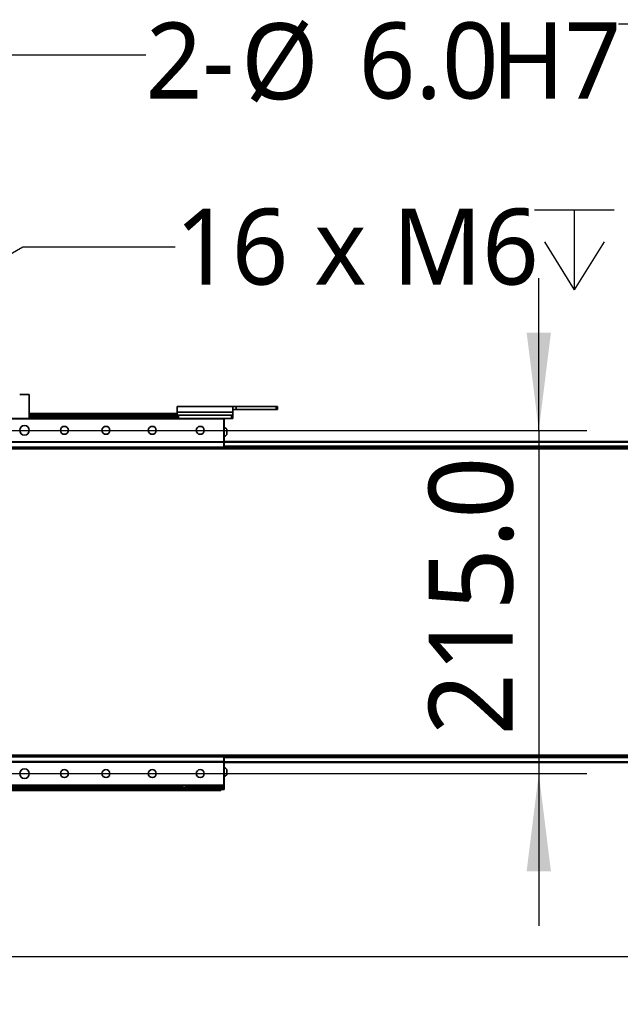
# Model space of a CAD drawing. Header units: millimetres. Extents: x 75 to 6266, y 75 to 4380.
# Tile 10 of 24: x 1075 to 1451, y 3159 to 3776. Entities that reach past the tile are written whole.
import ezdxf

# ---------------------------------------------------------------- set-up
doc = ezdxf.new("R2010")
doc.units = ezdxf.units.MM
doc.header["$LTSCALE"] = 15
doc.layers.add('黑色实线', color=7, linetype='Continuous')
doc.styles.add('SLDTEXTSTYLE9', font='MSYH.TTC')
doc.dimstyles.new('SLDDIMSTYLE0', dxfattribs={"dimtxt": 52.5, "dimasz": 61.2, "dimexe": 0, "dimexo": 0.0625, "dimgap": 13.125, "dimtad": 2, "dimrnd": 1e-09, "dimzin": 4, "dimdsep": 46, "dimtxsty": 'SLDTEXTSTYLE9', "dimsah": 1, "dimcen": 0.09, "dimadec": 0, "dimazin": 1, "dimtfac": 1, "dimtmove": 0, "dimatfit": 0, "dimfxl": 0, "dimfrac": 2, "dimtolj": 1, "dimtzin": 12, "dimarcsym": 0})
doc.dimstyles.new('SLDDIMSTYLE3', dxfattribs={"dimtxt": 52.5, "dimasz": 61.2, "dimexe": 0, "dimexo": 0.0625, "dimgap": 13.125, "dimtad": 2, "dimrnd": 1e-09, "dimzin": 4, "dimdsep": 46, "dimtxsty": 'SLDTEXTSTYLE9', "dimsah": 1, "dimcen": 0.09, "dimadec": 0, "dimazin": 1, "dimtfac": 1, "dimtofl": 0, "dimtmove": 0, "dimatfit": 3, "dimfxl": 0, "dimfrac": 2, "dimtolj": 1, "dimtzin": 12, "dimarcsym": 0})
doc.dimstyles.new('SLDDIMSTYLE4', dxfattribs={"dimtxt": 47.625, "dimasz": 61.2, "dimexe": 0, "dimexo": 0.0625, "dimgap": 11.90625, "dimtad": 0, "dimtih": 1, "dimtoh": 1, "dimdec": 6, "dimrnd": 1e-09, "dimzin": 12, "dimdsep": 46, "dimtxsty": 'SLDTEXTSTYLE9', "dimblk1": 'NONE', "dimsah": 1, "dimcen": 0, "dimadec": 0, "dimazin": 3, "dimtfac": 1, "dimtmove": 0, "dimatfit": 3, "dimldrblk": 'NONE', "dimfxl": 0, "dimfrac": 2, "dimtolj": 1, "dimtzin": 12, "dimarcsym": 0})
doc.dimstyles.new('SLDDIMSTYLE5', dxfattribs={"dimtxt": 47.625, "dimasz": 61.2, "dimexe": 0, "dimexo": 0.0625, "dimgap": 11.90625, "dimtad": 0, "dimtih": 1, "dimtoh": 1, "dimrnd": 1e-09, "dimzin": 4, "dimdsep": 46, "dimtxsty": 'SLDTEXTSTYLE9', "dimblk1": 'NONE', "dimsah": 1, "dimcen": 0, "dimadec": 0, "dimazin": 1, "dimtfac": 1, "dimtmove": 0, "dimatfit": 3, "dimldrblk": 'NONE', "dimfxl": 0, "dimfrac": 2, "dimtolj": 1, "dimtzin": 12, "dimarcsym": 0})

# ---------------------------------------------------------------- blocks, each defined once
blk = doc.blocks.new('_D_14')
at = {"layer": '黑色实线', "color": 1}
for p, q in [((1399.95, 3518.35), (1399.95, 3613.6)), ((717.95, 3518.35), (1429.95, 3518.35)), ((1399.95, 3518.35), (1399.95, 3303.35)), ((717.95, 3303.35), (1429.95, 3303.35)), ((1399.95, 3303.35), (1399.95, 3208.1))]:
    blk.add_line(p, q, dxfattribs=at)
for points in [[(1399.95, 3518.35), (1407.57, 3579.55), (1392.33, 3579.55)], [(1399.95, 3303.35), (1392.33, 3242.15), (1407.57, 3242.15)]]:
    blk.add_solid(points, dxfattribs=at)
at = {"layer": '黑色实线', "color": 1, "insert": (1331.06, 3327.21), "char_height": 52.5, "attachment_point": 1, "rotation": 90, "style": 'SLDTEXTSTYLE9'}
blk.add_mtext('215.0', dxfattribs=at)
blk = doc.blocks.new('SW_SYMBOL_HOLE_DEPTH')
at = {"layer": '黑色实线', "color": 0}
for p, q in [((0, 13125), (12000, 13125)), ((6000, 13125), (6000, 1125)), ((1500, 8325), (6000, 1125)), ((10500, 8325), (6000, 1125))]:
    blk.add_line(p, q, dxfattribs=at)
blk = doc.blocks.new('_D_15')
at = {"layer": '黑色实线', "color": 1}
for p, q in [((880.12, 3519.6), (1076.97, 3633.25)), ((1076.97, 3633.25), (1172.22, 3633.25))]:
    blk.add_line(p, q, dxfattribs=at)
blk.add_solid([(880.12, 3519.6), (936.93, 3543.6), (929.31, 3556.8)], dxfattribs=at)
at = {"layer": '黑色实线', "color": 1, "xscale": 0.004165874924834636, "yscale": 0.004165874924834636, "zscale": 0.004165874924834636}
blk.add_blockref('SW_SYMBOL_HOLE_DEPTH', (1397.18, 3601.72), dxfattribs=at)
at = {"layer": '黑色实线', "color": 1, "char_height": 47.625, "attachment_point": 1, "style": 'SLDTEXTSTYLE9'}
for s, insert in [('16 x M6', (1172.22, 3657.24)), ('12.0', (1466.89, 3657.24))]:
    blk.add_mtext(s, dxfattribs=dict(at, insert=insert))
blk = doc.blocks.new('_None')
blk = doc.blocks.new('_D_18')
at = {"layer": '黑色实线', "color": 102}
for p, q in [((800.18, 3520.36), (1058.6, 3753.57)), ((1058.6, 3753.57), (1153.85, 3753.57))]:
    blk.add_line(p, q, dxfattribs=at)
blk.add_solid([(800.18, 3520.36), (850.72, 3555.7), (840.51, 3567.02)], dxfattribs=at)
at = {"layer": '黑色实线', "color": 102, "xscale": 0.004165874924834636, "yscale": 0.004165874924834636, "zscale": 0.004165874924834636}
blk.add_blockref('SW_SYMBOL_HOLE_DEPTH', (1449.95, 3718.27), dxfattribs=at)
at = {"layer": '黑色实线', "color": 102, "char_height": 47.625, "attachment_point": 1, "style": 'SLDTEXTSTYLE9'}
for s, insert in [('2-', (1153.85, 3773.79)), ('%%c', (1213.65, 3773.32)), ('6.0', (1287.23, 3773.79)), ('8.0', (1519.66, 3773.79)), ('H7', (1370.18, 3773.79))]:
    blk.add_mtext(s, dxfattribs=dict(at, insert=insert))
blk = doc.blocks.new('_D_19')
at = {"layer": '黑色实线', "color": 7}
for p, q in [((4277.95, 3518.35), (4277.95, 3158.87)), ((797.95, 3346.79), (797.95, 3158.87)), ((797.95, 3188.87), (4277.95, 3188.87))]:
    blk.add_line(p, q, dxfattribs=at)
for points in [[(797.95, 3188.87), (859.15, 3181.25), (859.15, 3196.49)], [(4277.95, 3188.87), (4216.75, 3196.49), (4216.75, 3181.25)]]:
    blk.add_solid(points, dxfattribs=at)
at = {"layer": '黑色实线', "color": 7, "insert": (2435.36, 3257.76), "char_height": 52.5, "attachment_point": 1, "style": 'SLDTEXTSTYLE9'}
blk.add_mtext('3480.0', dxfattribs=at)

msp = doc.modelspace()

# ---------------------------------------------------------------- linework, layer by layer
at = {"color": 7, "linetype": 'Continuous', "lineweight": 35}
for p, q in [((1074.9549096, 3540.8461124), (1080.9549515, 3540.8461124)), ((1080.9549515, 3525.8461118), (1080.9549515, 3540.8461124)), ((1080.9549515, 3528.8461104), (1173.4549229, 3528.8461104)), ((1173.4549229, 3533.3461121), (1208.4550088, 3533.3461121)), ((1173.4549229, 3529.679443), (1173.4549229, 3533.3461121)), ((1208.4550088, 3529.679443), (1173.4549229, 3529.679443)), ((1173.4549229, 3527.8461084), (1173.4549229, 3529.679443)), ((1173.4549229, 3525.8461118), (1173.4549229, 3527.8461084)), ((1173.4549229, 3527.8461084), (1174.4549697, 3527.8461084)), ((1174.4549697, 3527.8461084), (1174.4549697, 3525.8461118)), ((1207.454962, 3527.8461084), (1174.4549697, 3527.8461084)), ((1207.454962, 3525.8461118), (1207.454962, 3527.8461084)), ((1207.454962, 3527.8461084), (1208.4550088, 3527.8461084)), ((1208.4550088, 3533.3461121), (1208.4550088, 3529.679443)), ((1208.4550088, 3533.3461121), (1210.454983, 3533.3461121)), ((1210.454983, 3531.346108), (1208.4550088, 3531.346108)), ((1208.4550088, 3529.679443), (1208.4550088, 3527.8461084)), ((1208.4550088, 3527.8461084), (1208.4550088, 3525.8461118)), ((1210.454983, 3533.3461121), (1210.454983, 3531.346108)), ((1235.4549592, 3533.3461121), (1210.454983, 3533.3461121)), ((1235.4549592, 3531.346108), (1210.454983, 3531.346108)), ((1235.4549592, 3531.346108), (1235.4549592, 3533.3461121)), ((1235.4549592, 3533.3461121), (1236.4550059, 3533.3461121)), ((1236.4550059, 3531.346108), (1235.4549592, 3531.346108)), ((1236.4550059, 3533.3461121), (1236.4550059, 3531.346108)), ((953.2549803, 3525.8461118), (1202.655, 3525.8461118)), ((1202.655, 3525.5461142), (953.2549803, 3525.5461142)), ((1202.655, 3525.5461142), (1202.655, 3525.8461118)), ((1202.9549306, 3525.5461142), (1202.655, 3525.8461118)), ((1207.454962, 3525.8461118), (1202.655, 3525.8461118)), ((1202.655, 3525.5461142), (1202.9549306, 3525.5461142)), ((1202.655, 3511.1461088), (1202.655, 3525.5461142)), ((1202.9549306, 3525.8461118), (1202.9549306, 3525.5461142)), ((1202.9549306, 3525.5461142), (1202.9549306, 3511.1461088)), ((1208.4550088, 3525.8461118), (1207.454962, 3525.8461118)), ((1204.6050256, 3518.996115), (1204.6050256, 3515.6961113)), ((953.2549803, 3511.1461088), (1202.655, 3511.1461088)), ((1202.655, 3510.8461112), (953.2549803, 3510.8461112)), ((1202.655, 3511.1461088), (1202.9549306, 3511.1461088)), ((1202.655, 3510.8461112), (1202.9549306, 3511.1461088)), ((1202.655, 3510.8461112), (1202.655, 3511.1461088)), ((1202.655, 3507.8461126), (1202.655, 3510.8461112)), ((4152.9549783, 3511.3461122), (1202.9549306, 3511.3461122)), ((1202.9549306, 3511.1461088), (1202.9549306, 3507.8461126)), ((680.4550116, 3506.8461105), (4395.4549258, 3506.8461105)), ((953.2549803, 3507.8461126), (1202.655, 3507.8461126)), ((1202.655, 3507.8461126), (1202.9549306, 3507.8461126)), ((1202.655, 3506.8461105), (1202.655, 3507.8461126)), ((4152.9549783, 3508.3461136), (1202.9549306, 3508.3461136)), ((1202.9549306, 3507.8461126), (1202.9549306, 3506.8461105)), ((680.4550116, 3314.8461089), (4395.4549258, 3314.8461089)), ((953.2549803, 3313.8461143), (1202.655, 3313.8461143)), ((1202.655, 3313.8461143), (1202.655, 3314.8461089)), ((1202.655, 3310.8461082), (1202.655, 3313.8461143)), ((1202.9549306, 3313.8461143), (1202.655, 3313.8461143)), ((1202.9549306, 3314.8461089), (1202.9549306, 3313.8461143)), ((1202.9549306, 3313.8461143), (1202.9549306, 3310.5461106)), ((1202.9549306, 3313.3461058), (4152.9549783, 3313.3461058)), ((953.2549803, 3310.8461082), (1202.655, 3310.8461082)), ((1202.655, 3310.5461106), (953.2549803, 3310.5461106)), ((1202.655, 3310.5461106), (1202.655, 3310.8461082)), ((1202.9549306, 3310.5461106), (1202.655, 3310.8461082)), ((1202.9549306, 3310.5461106), (1202.655, 3310.5461106)), ((1202.655, 3296.1461127), (1202.655, 3310.5461106)), ((1202.9549306, 3310.5461106), (1202.9549306, 3296.1461127)), ((4152.9549783, 3310.3461072), (1202.9549306, 3310.3461072)), ((1204.6050256, 3305.9961081), (1204.6050256, 3302.6961118)), ((953.2549803, 3296.1461127), (1202.655, 3296.1461127)), ((1202.655, 3295.8461151), (953.2549803, 3295.8461151)), ((954.955024, 3293.846111), (1200.9549563, 3293.846111)), ((1200.9549563, 3294.846113), (1200.9549563, 3295.8461151)), ((1201.955003, 3295.3461141), (1200.9549563, 3295.3461141)), ((1200.9549563, 3294.846113), (1200.9549563, 3293.846111)), ((1200.9549563, 3294.346112), (1201.955003, 3294.346112)), ((1200.9549563, 3293.846111), (1200.9549563, 3292.846109)), ((1201.955003, 3293.34611), (1200.9549563, 3293.34611)), ((1201.955003, 3295.8461151), (1201.955003, 3295.3461141)), ((1201.955003, 3294.346112), (1201.955003, 3295.3461141)), ((1202.9549306, 3295.3461141), (1201.955003, 3295.3461141)), ((1201.955003, 3294.346112), (1201.955003, 3293.34611)), ((1201.955003, 3294.346112), (1202.9549306, 3294.346112)), ((1202.9549306, 3293.34611), (1201.955003, 3293.34611)), ((1202.9549306, 3296.1461127), (1202.655, 3296.1461127)), ((1202.655, 3295.8461151), (1202.655, 3296.1461127)), ((1202.655, 3295.8461151), (1202.9549306, 3296.1461127)), ((1202.9549306, 3296.1461127), (1202.9549306, 3295.3461141)), ((1202.9549306, 3294.346112), (1202.9549306, 3295.3461141)), ((1202.9549306, 3294.346112), (1202.9549306, 3293.34611)), ((1200.9549563, 3292.846109), (954.955024, 3292.846109))]:
    msp.add_line(p, q, dxfattribs=at)
at = {"color": 8, "linetype": 'Continuous', "lineweight": 35}
for p, q in [((1173.4549229, 3527.8461084), (1080.9549515, 3527.8461084)), ((1080.9549515, 3526.8461138), (1173.4549229, 3526.8461138)), ((4152.9549783, 3510.8773589), (1202.9549306, 3510.8773589)), ((4152.9549783, 3507.3461116), (1202.9549306, 3507.3461116)), ((4152.9549783, 3314.3461079), (1202.9549306, 3314.3461079)), ((4152.9549783, 3313.3461133), (1202.9549306, 3313.3461133)), ((4152.9549783, 3310.8148605), (1202.9549306, 3310.8148605)), ((1177.2050088, 3294.846113), (978.7049716, 3294.846113)), ((1200.9549563, 3294.846113), (1178.7050193, 3294.846113))]:
    msp.add_line(p, q, dxfattribs=at)
at = {"color": 7, "linetype": 'Continuous', "lineweight": 35}
for centre, radius in [((1077.9549687, 3518.3461114), 3), ((1102.9549687, 3518.3461114), 2.5), ((1128.9549687, 3518.3461114), 2.5), ((1157.9549687, 3518.3461114), 2.5), ((1187.9549687, 3518.3461114), 2.5), ((1077.9549687, 3303.3461114), 3), ((1102.9549687, 3303.3461114), 2.5), ((1128.9549687, 3303.3461114), 2.5), ((1157.9549687, 3303.3461114), 2.5), ((1187.9549687, 3303.3461114), 2.5)]:
    msp.add_circle(centre, radius, dxfattribs=at)
for centre, radius, start, end in [((1202.1436051, 3517.3461114), 2.9632433, 33.8363231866, 74.1089300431), ((1202.1436051, 3517.3461114), 2.9632433, 285.8910699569, 326.1636768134), ((1202.1436051, 3304.3461114), 2.9632433, 33.8363231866, 74.1089300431), ((1202.1436051, 3304.3461114), 2.9632433, 285.8910699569, 326.1636768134), ((1177.9549687, 3295.8461114), 1.25, 180, 270), ((1177.9549687, 3295.8461114), 1.25, 270, 0)]:
    msp.add_arc(centre, radius, start, end, dxfattribs=at)

# ---------------------------------------------------------------- dimensions: what is measured, and where the dimension line sits
at = {"layer": '黑色实线', "color": 102}
dim = msp.add_diameter_dim_2p(p1=(795.7278223, 3516.3361813), p2=(800.1821152, 3520.3560414), text='2-<>H7{\\fGDT;x}8.0', dimstyle='SLDDIMSTYLE5', dxfattribs=at)
dim.commit()
dim.dimension.update_dxf_attribs({"geometry": '_D_18', "text_midpoint": (1378.229354, 3753.5710969), "dimtype": 163})
at = {"layer": '黑色实线', "color": 1}
dim = msp.add_diameter_dim_2p(p1=(875.7899052, 3517.0961114), p2=(880.1200322, 3519.5961114), text='16 x M6{\\fGDT;x}12.0\\P', dimstyle='SLDDIMSTYLE4', override={"dimpost": '<>'}, dxfattribs=at)
dim.commit()
dim.dimension.update_dxf_attribs({"geometry": '_D_15', "text_midpoint": (1378.229354, 3633.2483318), "dimtype": 163})
dim = msp.add_linear_dim(base=(1399.9492712, 3303.3461114), p1=(717.9549687, 3518.3461114), p2=(717.9549687, 3303.3461114), angle=90, dimstyle='SLDDIMSTYLE0', dxfattribs=at)
dim.commit()
dim.dimension.update_dxf_attribs({"geometry": '_D_14', "text_midpoint": (1399.9492712, 3410.8461114), "dimtype": 160})
at = {"layer": '黑色实线', "color": 7}
dim = msp.add_linear_dim(base=(4277.9549687, 3188.8745539), p1=(797.9549687, 3346.7940124), p2=(4277.9549687, 3518.3461114), dimstyle='SLDDIMSTYLE3', dxfattribs=at)
dim.commit()
dim.dimension.update_dxf_attribs({"geometry": '_D_19', "text_midpoint": (2537.9549687, 3188.8745539), "dimtype": 160})

doc.saveas('drawing.dxf')
